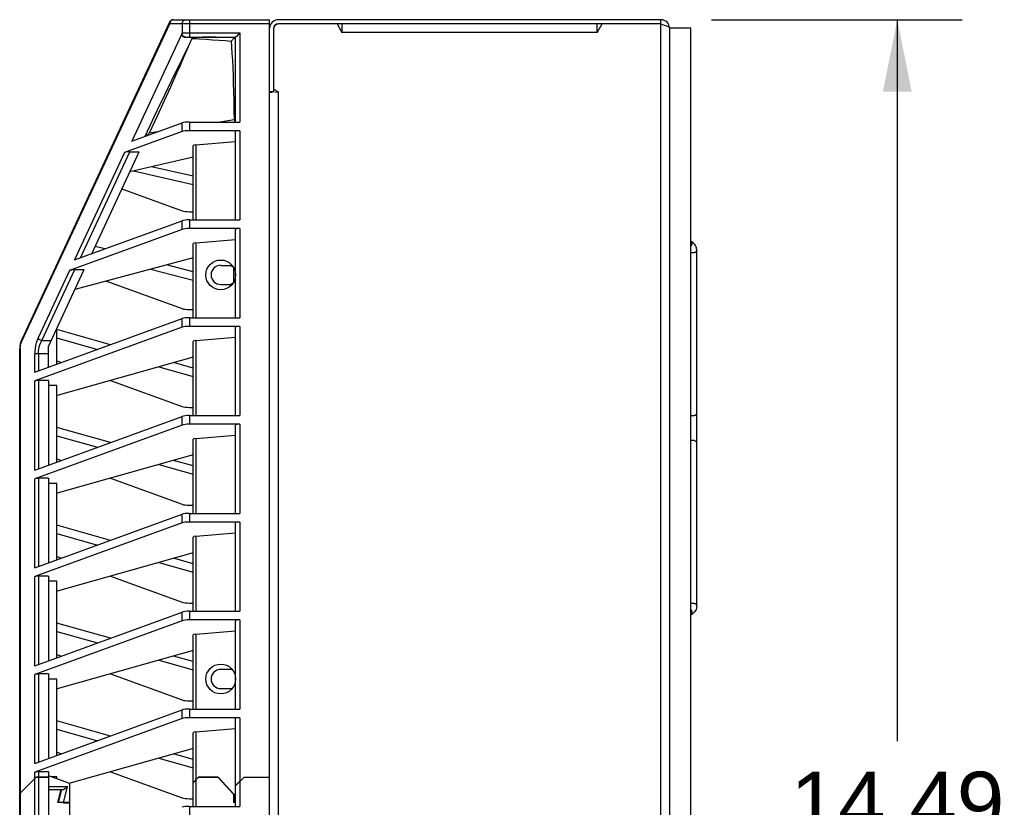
# Model space of a CAD drawing. Header units: inches. Extents: x 0 to 146, y 0 to 57.
# Tile 8 of 13: x 39.56 to 48.67, y 26.52 to 33.81. Entities that reach past the tile are written whole.
import ezdxf

# ---------------------------------------------------------------- set-up
doc = ezdxf.new("R2010")
doc.units = ezdxf.units.IN
doc.header["$LTSCALE"] = 4.033333
doc.header["$MEASUREMENT"] = 0
doc.layers.get('0').update_dxf_attribs({"linetype": 'CONTINUOUS'})
doc.layers.add('FINGER_GUARD_120MM_AXIAL_P16', color=7, linetype='CONTINUOUS')
doc.styles.get("Standard").update_dxf_attribs({"font": 'arial.ttf'})
doc.dimstyles.new('DIMSTYLE_1', dxfattribs={"dimtxt": 0.566667, "dimasz": 0.666667, "dimexe": 0.09, "dimexo": 0.07, "dimgap": 0.0425, "dimtad": 0, "dimtih": 1, "dimtoh": 1, "dimzin": 4, "dimdsep": 46, "dimtxsty": 'Standard', "dimblk": '_FILLED', "dimblk1": '_FILLED', "dimblk2": '_FILLED', "dimcen": 0.09, "dimazin": 1, "dimtfac": 1, "dimtofl": 0, "dimtmove": 0, "dimatfit": 3, "dimldrblk": '_FILLED', "dimfxl": 0, "dimtolj": 1, "dimtzin": 4, "dimarcsym": 0})

# ---------------------------------------------------------------- blocks, each defined once
blk = doc.blocks.new('_FILLED')
at = {"color": 0, "linetype": 'ByBlock'}
blk.add_solid([(0, 0), (-1, 0.2), (-1, -0.2)], dxfattribs=at)
blk = doc.blocks.new('*D3')
at = {"color": 2, "linetype": 'Continuous'}
for p, q in [((45.9611, 33.8099), (48.2816, 33.8099)), ((47.6816, 33.8099), (47.6816, 27.1324)), ((47.6816, 19.3217), (47.6816, 25.9991)), ((46.0398, 19.3217), (48.2816, 19.3217))]:
    blk.add_line(p, q, dxfattribs=at)
at = {"color": 2, "linetype": 'Continuous', "xscale": 0.6666666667, "yscale": 0.6666666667, "zscale": 0.6666666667}
for p, rotation in [((47.6816, 33.8099), 90), ((47.6816, 19.3217), 270)]:
    blk.add_blockref('_FILLED', p, dxfattribs=dict(at, rotation=rotation))
at = {"color": 2, "linetype": 'Continuous', "insert": (47.6816, 26.8491), "char_height": 0.56667, "width": 1.980173, "attachment_point": 2, "line_spacing_factor": 0.9}
blk.add_mtext('14.49', dxfattribs=at)

msp = doc.modelspace()

# ---------------------------------------------------------------- linework, layer by layer
at = {"color": 7, "linetype": 'Continuous'}
for p, q in [((40.9826, 33.8099), (41.8724, 33.8099)), ((41.1302, 33.8099), (41.1302, 33.6484)), ((41.8724, 19.3177), (41.8724, 33.8099)), ((45.4944, 33.8099), (41.9511, 33.8099)), ((45.4944, 19.3217), (45.4944, 33.8099)), ((40.947, 33.7871), (39.5778, 30.8511)), ((39.5795, 30.8344), (40.9486, 33.7705)), ((40.9493, 33.7782), (40.9486, 33.7705)), ((41.8724, 33.7705), (40.9486, 33.7705)), ((41.0622, 33.7705), (41.0622, 33.6844)), ((41.9117, 33.7311), (41.9134, 33.7417)), ((41.9117, 33.1406), (41.9117, 33.7311)), ((45.4944, 33.7705), (41.9511, 33.7705)), ((42.4962, 33.7705), (42.5417, 33.6918)), ((42.5417, 33.7705), (42.5417, 33.6918)), ((44.9039, 33.6918), (44.9493, 33.7705)), ((44.9039, 33.6918), (44.9039, 33.7705)), ((45.4944, 33.7705), (45.5098, 33.7656)), ((45.5732, 33.7311), (45.5732, 19.3217)), ((45.77, 33.7311), (45.5732, 33.7311)), ((45.77, 19.4004), (45.77, 33.7311)), ((41.0639, 33.6878), (41.5968, 33.6878)), ((41.091, 33.6484), (41.5574, 33.6484)), ((41.1537, 33.6344), (41.1309, 33.5855)), ((41.2032, 33.6443), (41.1978, 33.6438)), ((41.2091, 33.6447), (41.2032, 33.6443)), ((41.2154, 33.6451), (41.2091, 33.6447)), ((41.2223, 33.6455), (41.2154, 33.6451)), ((41.2297, 33.6459), (41.2223, 33.6455)), ((41.2378, 33.6462), (41.2297, 33.6459)), ((41.2466, 33.6466), (41.2378, 33.6462)), ((41.256, 33.6469), (41.2466, 33.6466)), ((41.2663, 33.6472), (41.256, 33.6469)), ((41.2774, 33.6475), (41.2663, 33.6472)), ((41.2958, 33.6479), (41.2774, 33.6475)), ((41.3165, 33.6481), (41.2958, 33.6479)), ((41.3397, 33.6483), (41.3165, 33.6481)), ((41.3753, 33.6484), (41.3397, 33.6483)), ((41.5574, 32.8628), (41.5574, 33.6484)), ((41.5968, 33.6878), (41.5968, 32.8628)), ((44.9039, 33.6918), (42.5417, 33.6918)), ((41.1309, 33.5855), (41.0652, 33.4528)), ((41.5247, 33.6209), (41.516, 33.6123)), ((41.0149, 33.3215), (40.9537, 33.1851)), ((40.9537, 33.1851), (40.896, 33.058)), ((40.9653, 33.248), (40.8996, 33.1117)), ((40.8996, 33.1117), (40.8332, 32.9728)), ((41.9117, 33.1406), (41.8724, 33.1406)), ((41.9511, 33.1406), (41.9117, 33.1633)), ((41.921, 33.1396), (41.9511, 33.1406)), ((41.9511, 33.1406), (41.9511, 19.3217)), ((40.896, 33.058), (40.8314, 32.9167)), ((40.8332, 32.9728), (40.7172, 32.7288)), ((40.8314, 32.9167), (40.7591, 32.7593)), ((40.596, 32.6846), (41.0622, 32.8545)), ((41.0622, 32.774), (41.0622, 32.8545)), ((41.1302, 32.8628), (41.1302, 32.7823)), ((41.1302, 32.8628), (41.5968, 32.8628)), ((41.5429, 32.8822), (41.4155, 32.8628)), ((41.0622, 32.774), (40.5293, 32.5798)), ((40.7208, 32.7301), (40.7233, 32.7319)), ((40.8342, 32.7714), (40.7591, 32.7593)), ((41.5968, 32.7823), (41.1302, 32.7823)), ((41.5574, 31.9573), (41.5574, 32.7739)), ((41.5968, 32.7823), (41.5968, 31.9573)), ((41.1637, 31.9573), (41.1637, 32.6427)), ((41.1885, 32.6505), (41.5574, 32.6819)), ((41.1885, 32.6505), (41.1885, 31.9573)), ((40.5293, 32.5798), (40.0658, 31.5859)), ((40.1206, 31.6059), (40.5784, 32.5876)), ((40.2256, 31.6441), (40.6656, 32.5876)), ((40.5784, 32.5876), (40.6656, 32.5876)), ((41.1637, 32.5377), (40.5791, 32.4021)), ((41.1637, 32.3603), (40.7805, 32.4488)), ((40.6141, 32.4103), (41.1637, 32.2833)), ((40.5052, 32.2437), (41.0622, 32.0408)), ((41.1302, 32.0325), (41.1637, 32.0325)), ((40.0658, 31.5859), (41.0622, 31.949)), ((41.0622, 31.8685), (41.0622, 31.949)), ((41.1302, 31.9573), (41.1302, 31.8768)), ((41.1302, 31.9573), (41.5968, 31.9573)), ((41.0622, 31.8685), (40.0206, 31.4889)), ((41.5968, 31.8768), (41.1302, 31.8768)), ((41.5574, 31.0518), (41.5574, 31.8684)), ((41.5968, 31.8768), (41.5968, 31.0518)), ((40.346, 31.688), (40.2569, 31.7112)), ((41.1637, 31.0518), (41.1637, 31.7372)), ((41.1885, 31.745), (41.5574, 31.7763)), ((41.1885, 31.745), (41.1885, 31.0518)), ((41.1637, 31.6059), (40.0707, 31.3118)), ((41.1637, 31.4754), (40.9171, 31.5395)), ((41.4196, 31.5362), (41.5248, 31.5362)), ((41.5397, 31.517), (41.5064, 31.5362)), ((40.0206, 31.4889), (39.7292, 30.8641)), ((39.7632, 30.8395), (40.0697, 31.4968)), ((39.8251, 30.7853), (40.1569, 31.4968)), ((40.0697, 31.4968), (40.1569, 31.4968)), ((40.7715, 31.5004), (41.1637, 31.3984)), ((41.5397, 31.3783), (41.5397, 31.517)), ((40.3623, 31.3903), (41.0622, 31.1353)), ((41.4196, 31.3591), (41.525, 31.3591)), ((41.5064, 31.3591), (41.5397, 31.3783)), ((41.1302, 31.127), (41.1637, 31.127)), ((39.6991, 30.5468), (41.0622, 31.0434)), ((41.0622, 30.9629), (41.0622, 31.0434)), ((41.1302, 31.0518), (41.1302, 30.9713)), ((41.1302, 31.0518), (41.5968, 31.0518)), ((41.0622, 30.9629), (39.6991, 30.4663)), ((39.9039, 30.6214), (39.9039, 30.9542)), ((40.3983, 30.8015), (39.9039, 30.941)), ((41.5968, 30.9713), (41.1302, 30.9713)), ((41.5574, 30.1462), (41.5574, 30.9629)), ((41.5968, 30.9713), (41.5968, 30.1462)), ((39.7632, 30.8395), (39.8504, 30.8395)), ((39.9039, 30.864), (40.2792, 30.7581)), ((41.1637, 30.1462), (41.1637, 30.8317)), ((41.1885, 30.8395), (41.5574, 30.8708)), ((41.1885, 30.8395), (41.1885, 30.1462)), ((39.5594, 22.3597), (39.5594, 30.7679)), ((39.5648, 30.7679), (39.5594, 30.7679)), ((39.5648, 30.7679), (39.5648, 22.3597)), ((39.6991, 30.5468), (39.6991, 30.7166)), ((39.8251, 30.7166), (39.6991, 30.7166)), ((39.7331, 30.7166), (39.7331, 30.5591)), ((39.8251, 30.5927), (39.8251, 30.7853)), ((39.9039, 30.6518), (39.9457, 30.6366)), ((41.1637, 30.6876), (39.9047, 30.3324)), ((41.1637, 30.5856), (40.9829, 30.6366)), ((40.8464, 30.5981), (41.1637, 30.5086)), ((39.6991, 29.6412), (39.6991, 30.4663)), ((39.7331, 30.4704), (39.7331, 29.6536)), ((39.8251, 30.4704), (39.7331, 30.4704)), ((39.8251, 30.4704), (39.8251, 29.6872)), ((40.3983, 30.4717), (41.0622, 30.2298)), ((39.9039, 30.4237), (39.8251, 30.4237)), ((39.9039, 29.7159), (39.9039, 30.4237)), ((41.1302, 30.2215), (41.1637, 30.2215)), ((39.6991, 29.6412), (41.0622, 30.1379)), ((41.0622, 30.0574), (41.0622, 30.1379)), ((41.1302, 30.1462), (41.1302, 30.0657)), ((41.1302, 30.1462), (41.5968, 30.1462)), ((41.0622, 30.0574), (39.6991, 29.5607)), ((40.3983, 29.896), (39.9039, 30.0355)), ((41.5968, 30.0657), (41.1302, 30.0657)), ((41.5574, 29.2407), (41.5574, 30.0574)), ((41.5968, 30.0657), (41.5968, 29.2407)), ((39.9039, 29.9585), (40.2792, 29.8526)), ((41.1637, 29.2407), (41.1637, 29.9262)), ((41.1885, 29.934), (41.5574, 29.9653)), ((41.1885, 29.934), (41.1885, 29.2407)), ((39.9039, 29.7463), (39.9457, 29.7311)), ((41.1637, 29.7821), (39.9047, 29.4269)), ((41.1637, 29.6801), (40.9829, 29.7311)), ((40.8464, 29.6926), (41.1637, 29.6031)), ((39.6991, 28.7357), (39.6991, 29.5607)), ((39.7331, 29.5649), (39.7331, 28.7481)), ((39.8251, 29.5649), (39.7331, 29.5649)), ((39.8251, 29.5649), (39.8251, 28.7817)), ((40.3983, 29.5662), (41.0622, 29.3243)), ((39.9039, 29.5182), (39.8251, 29.5182)), ((39.9039, 28.8104), (39.9039, 29.5182)), ((41.1302, 29.316), (41.1637, 29.316)), ((39.6991, 28.7357), (41.0622, 29.2324)), ((41.0622, 29.1519), (41.0622, 29.2324)), ((41.1302, 29.2407), (41.1302, 29.1602)), ((41.1302, 29.2407), (41.5968, 29.2407)), ((41.5968, 29.1602), (41.1302, 29.1602)), ((41.5968, 29.1602), (41.5968, 28.3352)), ((41.0622, 29.1519), (39.6991, 28.6552)), ((40.3983, 28.9905), (39.9039, 29.13)), ((41.5574, 28.3352), (41.5574, 29.1519)), ((39.9039, 29.053), (40.2792, 28.9471)), ((41.1637, 28.3352), (41.1637, 29.0207)), ((41.1885, 29.0284), (41.5574, 29.0598)), ((41.1885, 29.0284), (41.1885, 28.3352)), ((39.9039, 28.8408), (39.9457, 28.8256)), ((41.1637, 28.8766), (39.9047, 28.5214)), ((41.1637, 28.7746), (40.9829, 28.8256)), ((40.8464, 28.7871), (41.1637, 28.6975)), ((39.6991, 27.8302), (39.6991, 28.6552)), ((39.7331, 28.6594), (39.7331, 27.8426)), ((39.8251, 28.6594), (39.7331, 28.6594)), ((39.8251, 28.6594), (39.8251, 27.8762)), ((39.9039, 28.6127), (39.8251, 28.6127)), ((39.9039, 27.9048), (39.9039, 28.6127)), ((40.3983, 28.6607), (41.0622, 28.4187)), ((41.1302, 28.4104), (41.1637, 28.4104)), ((39.6991, 27.8302), (41.0622, 28.3269)), ((41.0622, 28.2464), (41.0622, 28.3269)), ((41.1302, 28.3352), (41.1302, 28.2547)), ((41.1302, 28.3352), (41.5968, 28.3352)), ((41.5968, 28.2547), (41.1302, 28.2547)), ((41.5968, 28.2547), (41.5968, 27.4297)), ((41.0622, 28.2464), (39.6991, 27.7497)), ((40.3983, 28.085), (39.9039, 28.2245)), ((41.5574, 27.4297), (41.5574, 28.2463)), ((39.9039, 28.1475), (40.2792, 28.0416)), ((41.1637, 27.4297), (41.1637, 28.1152)), ((41.1885, 28.1229), (41.5574, 28.1543)), ((41.1885, 28.1229), (41.1885, 27.4297)), ((39.9039, 27.9353), (39.9457, 27.9201)), ((41.1637, 27.9711), (39.9047, 27.6159)), ((41.1637, 27.869), (40.9829, 27.9201)), ((40.8464, 27.8816), (41.1637, 27.792)), ((41.5248, 27.7961), (41.4196, 27.7961)), ((39.6991, 26.9247), (39.6991, 27.7497)), ((39.7331, 27.7539), (39.7331, 26.9371)), ((39.8251, 27.7539), (39.7331, 27.7539)), ((39.8251, 27.7539), (39.8251, 26.9706)), ((39.9039, 27.7072), (39.8251, 27.7072)), ((39.9039, 26.9993), (39.9039, 27.7072)), ((40.3983, 27.7551), (41.0622, 27.5132)), ((41.4196, 27.6189), (41.525, 27.6189)), ((41.1302, 27.5049), (41.1637, 27.5049)), ((41.1302, 27.4297), (41.1302, 27.3492)), ((41.1302, 27.4297), (41.5968, 27.4297)), ((39.6991, 26.9247), (41.0622, 27.4214)), ((41.0622, 27.3409), (39.6991, 26.8442)), ((41.0622, 27.3409), (41.0622, 27.4214)), ((41.5968, 27.3492), (41.1302, 27.3492)), ((41.5574, 26.5281), (41.5574, 27.3408)), ((41.5968, 27.3492), (41.5968, 26.5281)), ((40.3983, 27.1795), (39.9039, 27.319)), ((41.1885, 27.2174), (41.5574, 27.2488)), ((39.9039, 27.242), (40.2792, 27.1361)), ((41.1637, 26.5281), (41.1637, 27.2096)), ((41.1885, 27.2174), (41.1885, 26.5281)), ((41.1637, 27.0656), (40.015, 26.7415)), ((39.9039, 27.0298), (39.9457, 27.0146)), ((40.8464, 26.9761), (41.1637, 26.8865)), ((41.1637, 26.9635), (40.9829, 27.0146)), ((39.7105, 26.8), (39.5594, 26.6489)), ((39.5594, 26.6469), (39.7105, 26.798)), ((39.6991, 26.0231), (39.6991, 26.8442)), ((39.8251, 26.8), (39.7105, 26.8)), ((39.7105, 26.798), (39.8251, 26.798)), ((39.7331, 26.8484), (39.7331, 26.0355)), ((39.8251, 26.8484), (39.7331, 26.8484)), ((39.8251, 26.8484), (39.8251, 26.0691)), ((40.022, 26.739), (39.8251, 26.8106)), ((39.9039, 26.8017), (39.8497, 26.8017)), ((39.9039, 26.782), (39.9039, 26.8017)), ((40.3983, 26.8496), (41.0622, 26.6077)), ((41.1637, 26.7508), (41.2129, 26.8)), ((41.1637, 26.7468), (41.2149, 26.798)), ((41.3923, 26.8), (41.2129, 26.8)), ((41.2149, 26.798), (41.3975, 26.798)), ((41.3923, 26.8), (41.5377, 26.6405)), ((41.5397, 26.6405), (41.3975, 26.798)), ((41.5574, 26.7213), (41.6362, 26.8)), ((41.6362, 26.798), (41.5575, 26.7194)), ((41.6362, 26.8), (41.8724, 26.8)), ((41.6362, 26.798), (41.8724, 26.798)), ((39.8251, 26.7129), (40.0027, 26.7129)), ((39.9658, 26.6839), (40.0027, 26.7129)), ((39.9662, 26.5618), (40.0027, 26.7129)), ((40.022, 26.3886), (40.022, 26.739)), ((39.8251, 26.6839), (39.9658, 26.6839)), ((39.9137, 26.5657), (39.9432, 26.6839)), ((39.9452, 26.6839), (39.9165, 26.5651)), ((39.9399, 26.6704), (39.9418, 26.6697)), ((41.5377, 26.6427), (41.5377, 26.5657)), ((41.5397, 26.6405), (41.5397, 26.5657)), ((40.022, 26.5657), (39.9137, 26.5657)), ((39.9186, 26.5854), (39.9209, 26.5854)), ((39.9227, 26.5907), (39.9199, 26.5907)), ((39.9662, 26.5618), (40.022, 26.5618)), ((41.1302, 26.5994), (41.1637, 26.5994)), ((41.1302, 26.5281), (41.1302, 26.4476)), ((41.1302, 26.5281), (41.5968, 26.5281)), ((41.5377, 26.5909), (41.5574, 26.5909)), ((41.5574, 26.5657), (41.5377, 26.5657))]:
    msp.add_line(p, q, dxfattribs=at)
for points in [[(40.9826, 33.8099), (40.976, 33.8091), (40.9696, 33.8069), (40.9637, 33.8032), (40.9586, 33.7983), (40.9544, 33.7924), (40.9512, 33.7856), (40.9493, 33.7782)], [(41.0622, 33.7705), (41.0628, 33.7782), (41.0648, 33.7856), (41.0679, 33.7924), (41.0722, 33.7983), (41.0773, 33.8032), (41.0832, 33.8069), (41.0896, 33.8091), (41.0962, 33.8099)], [(40.9486, 33.7705), (40.9472, 33.7735), (40.9462, 33.7764), (40.9457, 33.7793), (40.9457, 33.7821), (40.9461, 33.7847), (40.947, 33.7871)], [(41.9134, 33.7417), (41.9171, 33.7509), (41.923, 33.7587), (41.9308, 33.7648)], [(41.9308, 33.7648), (41.9401, 33.7687), (41.9511, 33.7705)], [(45.5098, 33.7656), (45.5246, 33.7607), (45.5382, 33.7557), (45.5501, 33.7508)], [(45.5501, 33.7508), (45.5599, 33.7459), (45.5672, 33.741), (45.5717, 33.7361), (45.5732, 33.7311)], [(41.0639, 33.6878), (41.0636, 33.6872), (41.0633, 33.6867), (41.063, 33.6861), (41.0628, 33.6856), (41.0625, 33.685), (40.596, 32.6846)], [(41.0623, 33.6845), (41.0612, 33.6807), (41.0605, 33.6771), (41.0602, 33.6737), (41.0603, 33.6706), (41.0608, 33.6676), (41.0616, 33.6649), (41.0627, 33.6624), (41.0641, 33.6601), (41.0657, 33.658), (41.0675, 33.6561), (41.0696, 33.6544), (41.0719, 33.6529), (41.0745, 33.6516), (41.0772, 33.6505), (41.0803, 33.6496), (41.0836, 33.649), (41.0871, 33.6486), (41.091, 33.6484)], [(41.0962, 33.6484), (41.09, 33.6491), (41.084, 33.651), (41.0785, 33.6542), (41.0736, 33.6584), (41.0693, 33.6637), (41.0659, 33.67), (41.0635, 33.6769), (41.0623, 33.6843)], [(41.1978, 33.6438), (41.1953, 33.6436), (41.1928, 33.6434), (41.1905, 33.6431), (41.1882, 33.6429), (41.1861, 33.6427), (41.184, 33.6425), (41.1821, 33.6422), (41.1802, 33.642), (41.1783, 33.6417), (41.1766, 33.6415), (41.1749, 33.6413), (41.1733, 33.641), (41.1718, 33.6408), (41.1704, 33.6405), (41.169, 33.6403), (41.1676, 33.64), (41.1663, 33.6397), (41.1651, 33.6395), (41.164, 33.6392), (41.1629, 33.6389), (41.1618, 33.6386), (41.1608, 33.6383), (41.1599, 33.6381), (41.159, 33.6377), (41.1581, 33.6374), (41.1573, 33.6371), (41.1566, 33.6368), (41.1559, 33.6364), (41.1553, 33.6361), (41.1548, 33.6357), (41.1543, 33.6352), (41.1539, 33.6348), (41.1537, 33.6344)], [(41.1537, 33.6344), (41.2199, 33.6316), (41.2838, 33.6284), (41.3452, 33.6248), (41.4044, 33.6208), (41.4613, 33.6167), (41.516, 33.6123)], [(41.557, 33.6484), (41.5565, 33.6483), (41.5558, 33.648), (41.5548, 33.6474), (41.5535, 33.6465), (41.552, 33.6454), (41.5502, 33.644), (41.5481, 33.6423), (41.5457, 33.6403), (41.543, 33.6379), (41.5399, 33.6351), (41.5365, 33.632), (41.5328, 33.6286), (41.5289, 33.6249), (41.5247, 33.6209)], [(41.5834, 33.6744), (41.5644, 33.6554), (41.5613, 33.6522), (41.5591, 33.6501), (41.5578, 33.6488), (41.5574, 33.6484)], [(41.5968, 33.6878), (41.5898, 33.6808), (41.5834, 33.6744)], [(41.1309, 33.5855), (41.073, 33.4529), (41.0442, 33.3874), (41.0149, 33.3215)], [(41.516, 33.6123), (41.5202, 33.5572), (41.5241, 33.4982), (41.5278, 33.4354), (41.531, 33.3686), (41.5338, 33.2978), (41.5363, 33.223), (41.5383, 33.1441), (41.5401, 33.061), (41.5417, 32.9737), (41.5429, 32.8822)], [(41.0652, 33.4528), (41.0326, 33.3864), (40.9653, 33.248)], [(41.8724, 33.1366), (41.8739, 33.1371), (41.8784, 33.1376), (41.8856, 33.1381), (41.8954, 33.1386)], [(41.5429, 32.8822), (41.5474, 32.877), (41.551, 32.8718), (41.5538, 32.8671), (41.5558, 32.8628)], [(40.7233, 32.7319), (40.7373, 32.7426), (40.7445, 32.748), (40.7518, 32.7536), (40.7591, 32.7593)], [(40.0697, 31.4968), (40.0667, 31.4967), (40.0635, 31.4966), (40.0602, 31.4964), (40.0568, 31.4962), (40.0533, 31.4959), (40.0497, 31.4955), (40.046, 31.495), (40.0424, 31.4944), (40.0386, 31.4937), (40.0349, 31.493), (40.0312, 31.4921), (40.0276, 31.4912), (40.0241, 31.4901), (40.0206, 31.4889)], [(39.5659, 30.7866), (39.5668, 30.7931), (39.568, 30.7998), (39.5696, 30.8066), (39.5715, 30.8135), (39.5738, 30.8205), (39.5765, 30.8274), (39.5795, 30.8344)], [(39.5778, 30.8511), (39.577, 30.8486), (39.5766, 30.846), (39.5766, 30.8432), (39.5771, 30.8404), (39.5781, 30.8374), (39.5795, 30.8344)], [(39.7292, 30.8641), (39.7199, 30.8412), (39.7123, 30.8176), (39.7065, 30.793), (39.7024, 30.7679), (39.6999, 30.7425), (39.6991, 30.7166)], [(39.7292, 30.8641), (39.7326, 30.859), (39.7372, 30.8541), (39.7427, 30.8495), (39.749, 30.8454), (39.756, 30.8421), (39.7632, 30.8395)], [(39.7331, 30.7166), (39.7339, 30.7383), (39.7364, 30.7598), (39.7406, 30.7808), (39.7464, 30.8011), (39.754, 30.8208), (39.7632, 30.8395)], [(39.5648, 30.7679), (39.5649, 30.7739), (39.5652, 30.7802), (39.5659, 30.7866)]]:
    msp.add_lwpolyline(points, dxfattribs=at)
for centre in [(41.4196, 31.4477), (41.4196, 27.7075)]:
    msp.add_circle(centre, 0.1378, dxfattribs=at)
for centre, radius, start, end in [((40.9826, 33.7705), 0.0394, 90, 155), ((41.9511, 33.7311), 0.0787, 90, 180), ((45.4944, 33.7311), 0.0787, 0, 90), ((41.9511, 33.7311), 0.0394, 90, 180), ((41.4196, 31.4477), 0.0886, 90, 270), ((39.7562, 30.7679), 0.1969, 155, 180), ((41.4196, 27.7075), 0.0886, 90, 270)]:
    msp.add_arc(centre, radius, start, end, dxfattribs=at)
for centre, major_axis, ratio, start_param, end_param in [((41.1302, 32.846), (0.0787, 0), 0.212557, 1.570796, 2.613518), ((41.1302, 32.7655), (0.0787, 0), 0.212557, 1.570796, 2.613518), ((41.5968, 32.7739), (0.0394, 0), 0.212557, 1.570796, 3.141593), ((41.2031, 32.6427), (0.0394, 0), 0.212557, 1.951303, 3.141593), ((40.5609, 32.5747), (0.0454, 0.0053), 0.25903, 1.145124, 2.311403), ((41.1302, 32.0492), (0.0787, 0), 0.212557, -2.613518, -1.570796), ((41.1302, 31.9405), (0.0787, 0), 0.212557, 1.570796, 2.613518), ((41.1302, 31.86), (0.0787, 0), 0.212557, 1.570796, 2.613518), ((41.5968, 31.8684), (0.0394, 0), 0.212557, 1.570796, 3.141593), ((41.2031, 31.7372), (0.0394, 0), 0.212557, 1.951303, 3.141593), ((41.1302, 31.1437), (0.0787, 0), 0.212557, -2.613518, -1.570796), ((41.1302, 31.035), (0.0787, 0), 0.212557, 1.570796, 2.613518), ((41.1302, 30.9545), (0.0787, 0), 0.212557, 1.570796, 2.613518), ((41.5968, 30.9629), (0.0394, 0), 0.212557, 1.570796, 3.141593), ((41.2031, 30.8317), (0.0394, 0), 0.212557, 1.951303, 3.141593), ((39.7331, 30.462), (0.0394, 0), 0.212557, 1.570796, 2.613518), ((41.1302, 30.2382), (0.0787, 0), 0.212557, -2.613518, -1.570796), ((41.1302, 30.1295), (0.0787, 0), 0.212557, 1.570796, 2.613518), ((41.1302, 30.049), (0.0787, 0), 0.212557, 1.570796, 2.613518), ((41.5968, 30.0574), (0.0394, 0), 0.212557, 1.570796, 3.141593), ((41.2031, 29.9262), (0.0394, 0), 0.212557, 1.951303, 3.141593), ((39.7331, 29.5565), (0.0394, 0), 0.212557, 1.570796, 2.613518), ((41.1302, 29.3327), (0.0787, 0), 0.212557, -2.613518, -1.570796), ((41.1302, 29.224), (0.0787, 0), 0.212557, 1.570796, 2.613518), ((41.1302, 29.1435), (0.0787, 0), 0.212557, 1.570796, 2.613518), ((41.5968, 29.1519), (0.0394, 0), 0.212557, 1.570796, 3.141593), ((41.2031, 29.0207), (0.0394, 0), 0.212557, 1.951303, 3.141593), ((39.7331, 28.651), (0.0394, 0), 0.212557, 1.570796, 2.613518), ((41.1302, 28.4272), (0.0787, 0), 0.212557, -2.613518, -1.570796), ((41.1302, 28.3185), (0.0787, 0), 0.212557, 1.570796, 2.613518), ((41.1302, 28.238), (0.0787, 0), 0.212557, 1.570796, 2.613518), ((41.5968, 28.2463), (0.0394, 0), 0.212557, 1.570796, 3.141593), ((41.2031, 28.1152), (0.0394, 0), 0.212557, 1.951303, 3.141593), ((39.7331, 27.7455), (0.0394, 0), 0.212557, 1.570796, 2.613518), ((41.1302, 27.5217), (0.0787, 0), 0.212557, -2.613518, -1.570796), ((41.1302, 27.413), (0.0787, 0), 0.212557, 1.570796, 2.613518), ((41.1302, 27.3325), (0.0787, 0), 0.212557, 1.570796, 2.613518), ((41.5968, 27.3408), (0.0394, 0), 0.212557, 1.570796, 3.141593), ((41.2031, 27.2096), (0.0394, 0), 0.212557, 1.951303, 3.141593), ((39.7331, 26.84), (0.0394, 0), 0.212557, 1.570796, 2.613518), ((41.1302, 26.6162), (0.0787, 0), 0.212557, -2.613518, -1.570796), ((41.1302, 26.5114), (0.0787, 0), 0.212557, 1.570796, 2.613518)]:
    msp.add_ellipse(centre, major_axis=major_axis, ratio=ratio, start_param=start_param, end_param=end_param, dxfattribs=at)
at = {"layer": 'FINGER_GUARD_120MM_AXIAL_P16', "color": 7, "linetype": 'Continuous'}
for p, q in [((45.7799, 31.7553), (45.77, 31.7621)), ((45.7904, 31.7472), (45.7799, 31.7553)), ((45.8251, 28.3845), (45.8251, 31.6761)), ((45.7799, 28.3054), (45.77, 28.2986)), ((45.7904, 28.3135), (45.7799, 28.3054))]:
    msp.add_line(p, q, dxfattribs=at)
for points in [[(45.77, 31.7107), (45.7736, 31.7152), (45.777, 31.7205), (45.7799, 31.7261)], [(45.7845, 31.744), (45.7841, 31.7482), (45.783, 31.7517), (45.781, 31.7544), (45.7799, 31.7553)], [(45.7799, 31.7261), (45.7813, 31.7293), (45.7824, 31.7324), (45.7834, 31.7355), (45.784, 31.7385), (45.7844, 31.7413), (45.7845, 31.744)], [(45.8251, 31.6761), (45.8244, 31.687), (45.8223, 31.6978), (45.8188, 31.7084), (45.8138, 31.7188), (45.8074, 31.7289), (45.7996, 31.7384), (45.7904, 31.7472)], [(45.7897, 31.6511), (45.7842, 31.6514), (45.7788, 31.6523), (45.7736, 31.6538), (45.77, 31.6554)], [(45.8251, 31.6761), (45.8247, 31.6722), (45.8234, 31.6684), (45.8213, 31.6648), (45.8184, 31.6614), (45.8148, 31.6584), (45.8105, 31.6559), (45.8058, 31.6538), (45.8007, 31.6523), (45.7952, 31.6514), (45.7897, 31.6511)], [(45.7897, 30.1446), (45.7959, 30.145), (45.8018, 30.1461), (45.8074, 30.1479), (45.8125, 30.1504), (45.8168, 30.1535), (45.8204, 30.1571), (45.823, 30.1611), (45.8246, 30.1653), (45.8251, 30.1696)], [(45.77, 30.1489), (45.772, 30.1479), (45.7776, 30.1461), (45.7835, 30.145), (45.7897, 30.1446)], [(45.7897, 29.9161), (45.7835, 29.9157), (45.7776, 29.9146), (45.772, 29.9128), (45.77, 29.9118)], [(45.8251, 29.8911), (45.8246, 29.8954), (45.823, 29.8996), (45.8204, 29.9036), (45.8168, 29.9072), (45.8125, 29.9103), (45.8074, 29.9128), (45.8018, 29.9146), (45.7959, 29.9157), (45.7897, 29.9161)], [(45.77, 28.4053), (45.7736, 28.4069), (45.7788, 28.4084), (45.7842, 28.4093), (45.7897, 28.4096)], [(45.7845, 28.3166), (45.7841, 28.3214), (45.783, 28.3266), (45.781, 28.3321), (45.7784, 28.3376), (45.7752, 28.3431), (45.7715, 28.3482), (45.77, 28.3499)], [(45.7897, 28.4096), (45.7952, 28.4093), (45.8007, 28.4084), (45.8058, 28.4069), (45.8105, 28.4048), (45.8148, 28.4023), (45.8184, 28.3993), (45.8213, 28.3959), (45.8234, 28.3923), (45.8247, 28.3885), (45.8251, 28.3845)], [(45.8251, 28.3845), (45.8244, 28.3737), (45.8223, 28.3629), (45.8188, 28.3522), (45.8138, 28.3418), (45.8074, 28.3318), (45.7996, 28.3223), (45.7904, 28.3135)], [(45.7799, 28.3054), (45.7813, 28.3066), (45.7824, 28.3081), (45.7834, 28.3098), (45.784, 28.3119), (45.7844, 28.3141), (45.7845, 28.3166)]]:
    msp.add_lwpolyline(points, dxfattribs=at)

# ---------------------------------------------------------------- dimensions: what is measured, and where the dimension line sits
at = {"color": 2, "linetype": 'Continuous'}
dim = msp.add_linear_dim(base=(47.6816, 19.3217), p1=(45.8911, 33.8099), p2=(45.9698, 19.3217), angle=270, dimstyle='DIMSTYLE_1', dxfattribs=at)
dim.commit()
dim.dimension.update_dxf_attribs({"geometry": '*D3', "text_midpoint": (47.7056, 26.5626), "dimtype": 160})

doc.saveas('drawing.dxf')
